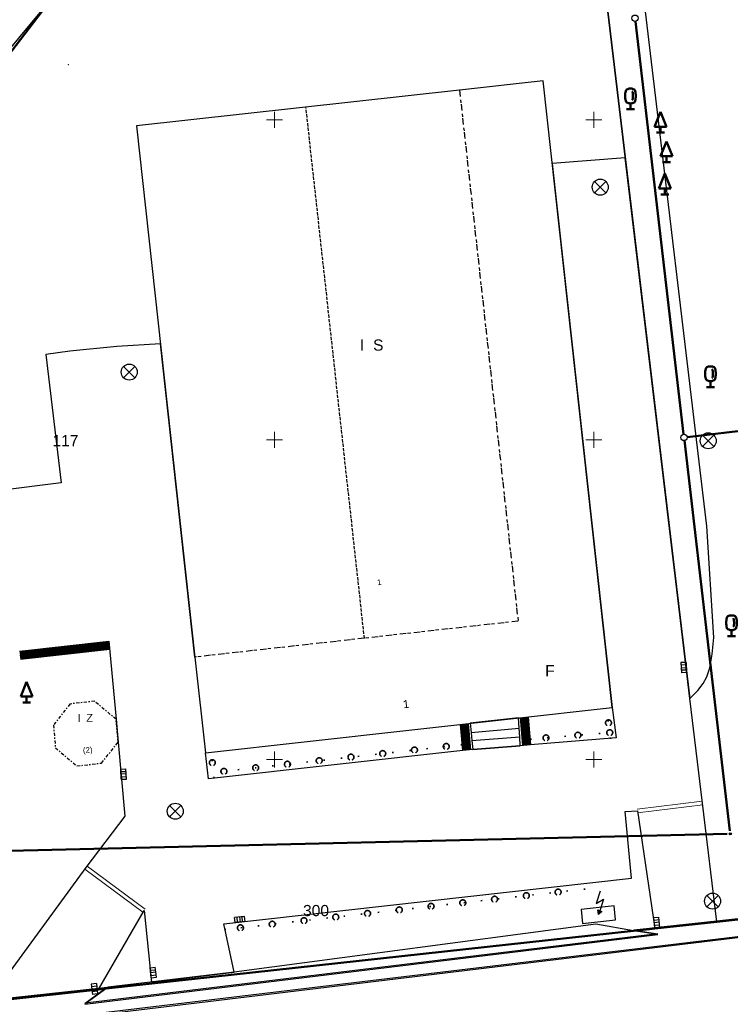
# Model space of a CAD drawing. Header units: metres. Extents: x 32377355 to 32378041, y 5707167 to 5708004.
# Tile 57 of 80: x 32377930 to 32377986, y 5707331 to 5707408. Entities that reach past the tile are written whole.
import ezdxf

# ---------------------------------------------------------------- set-up
doc = ezdxf.new("R2010")
doc.units = ezdxf.units.M
doc.header["$LTSCALE"] = 0.25
for name, pattern in [('LF1600.2005', [5, 2, -1, 1, 0, 0, -1]), ('LF1600.2006', [2, 1, 0, 0, -1]), ('LF1600.2190', [10, 0, -5, 0, -5]), ('LF1600.2242', [2, 1, -0.5, 0, -0.5])]:
    doc.linetypes.add(name, pattern=pattern)
doc.layers.get('0').update_dxf_attribs({"color": 1, "linetype": 'CONTINUOUS'})
for name, color, linetype, lineweight in [('Bauwerke_ Einrichtungen_ Siedlungsf.', 201, 'CONTINUOUS', 25), ('Bauwerke_ Einrichtungen_ Verkehr', 40, 'CONTINUOUS', 25), ('Besondere Vegetationsmerkmale', 91, 'CONTINUOUS', 25), ('Ebene 71', 71, 'CONTINUOUS', 0), ('Flurstücke_ Grenzpunkte', 51, 'CONTINUOUS', 25), ('Gebäude', 9, 'CONTINUOUS', 25), ('Reliefformen', 32, 'CONTINUOUS', 25), ('TN_ Siedlung', 211, 'CONTINUOUS', 25), ('Vermessungspunkte', 211, 'CONTINUOUS', 25)]:
    doc.layers.add(name, color=color, linetype=linetype, lineweight=lineweight)
doc.styles.add('K 10 700 - Arial_ kursiv_ 10 pt_ Flurstücksnummer', font='Arial.ttf')
doc.styles.add('N 7 380 - Arial_ normal_ 7 pt', font='Arial.ttf')
doc.styles.add('N 7 380 - Arial_ normal_ 7 pt_ Hausnummer', font='Arial.ttf')

# ---------------------------------------------------------------- blocks, each defined once
blk = doc.blocks.new('Gebüsch_ Hecke_ Knick')
at = {"color": 0, "lineweight": -2}
for p, q in [((-0.499675, 0.01785), (-0.49601, 0.06282)), ((-0.49927, -0.02727), (-0.499675, 0.01785)), ((-0.49601, 0.06282), (-0.488305, 0.107275)), ((-0.488305, 0.107275), (-0.476625, 0.15086)), ((-0.476625, 0.15086), (-0.46106, 0.19321)), ((-0.46106, 0.19321), (-0.441745, 0.23399)), ((-0.441745, 0.23399), (-0.41883, 0.272855)), ((-0.41883, 0.272855), (-0.392505, 0.3095)), ((-0.392505, 0.3095), (-0.362985, 0.343625)), ((-0.362985, 0.343625), (-0.33051, 0.37495)), ((-0.33051, 0.37495), (-0.29534, 0.403215)), ((-0.29534, 0.403215), (-0.257765, 0.428195)), ((-0.257765, 0.428195), (-0.218095, 0.44969)), ((-0.218095, 0.44969), (-0.176645, 0.46752)), ((-0.176645, 0.46752), (-0.13376, 0.48154)), ((-0.13376, 0.48154), (-0.08978, 0.491635)), ((-0.08978, 0.491635), (-0.045075, 0.497725)), ((-0.045075, 0.497725), (0, 0.49976)), ((0, 0.49976), (0.045075, 0.497725)), ((0.045075, 0.497725), (0.08978, 0.491635)), ((0.08978, 0.491635), (0.13376, 0.48154)), ((0.13376, 0.48154), (0.176645, 0.46752)), ((0.176645, 0.46752), (0.218095, 0.44969)), ((0.218095, 0.44969), (0.257765, 0.428195)), ((0.257765, 0.428195), (0.29534, 0.403215)), ((0.29534, 0.403215), (0.33051, 0.37495)), ((0.33051, 0.37495), (0.362985, 0.343625)), ((0.362985, 0.343625), (0.392505, 0.3095)), ((0.392505, 0.3095), (0.41883, 0.272855)), ((0.41883, 0.272855), (0.441745, 0.23399)), ((0.441745, 0.23399), (0.46106, 0.19321)), ((0.46106, 0.19321), (0.476625, 0.15086)), ((0.476625, 0.15086), (0.488305, 0.107275)), ((0.488305, 0.107275), (0.49601, 0.06282)), ((0.49601, 0.06282), (0.499675, 0.01785)), ((0.499675, 0.01785), (0.49927, -0.02727)), ((-0.4948, -0.07217), (-0.49927, -0.02727)), ((-0.4863, -0.11648), (-0.4948, -0.07217)), ((-0.47384, -0.15985), (-0.4863, -0.11648)), ((-0.45752, -0.201915), (-0.47384, -0.15985)), ((-0.43748, -0.24234), (-0.45752, -0.201915)), ((-0.41387, -0.28079), (-0.43748, -0.24234)), ((-0.386895, -0.31696), (-0.41387, -0.28079)), ((-0.35677, -0.350545), (-0.386895, -0.31696)), ((-0.323735, -0.381285), (-0.35677, -0.350545)), ((-0.288065, -0.408915), (-0.323735, -0.381285)), ((-0.25005, -0.43322), (-0.288065, -0.408915)), ((-0.21, -0.454), (-0.25005, -0.43322)), ((0.25005, -0.43322), (0.21, -0.454)), ((0.288065, -0.408915), (0.25005, -0.43322)), ((0.323735, -0.381285), (0.288065, -0.408915)), ((0.35677, -0.350545), (0.323735, -0.381285)), ((0.386895, -0.31696), (0.35677, -0.350545)), ((0.41387, -0.28079), (0.386895, -0.31696)), ((0.43748, -0.24234), (0.41387, -0.28079)), ((0.45752, -0.201915), (0.43748, -0.24234)), ((0.47384, -0.15985), (0.45752, -0.201915)), ((0.4863, -0.11648), (0.47384, -0.15985)), ((0.4948, -0.07217), (0.4863, -0.11648)), ((0.49927, -0.02727), (0.4948, -0.07217))]:
    blk.add_line(p, q, dxfattribs=at)
blk = doc.blocks.new('Straßensinkkasten (NW)', base_point=(0, 0.25))
at = {"color": 0, "lineweight": -2}
for p, q in [((-0.5, 0.25), (0.5, 0.25)), ((-0.5, 0.25), (-0.5, -0.25)), ((-0.25, 0.25), (-0.25, -0.25)), ((0, -0.25), (0, 0.25)), ((0.25, 0.25), (0.25, -0.25)), ((0.5, 0.25), (0.5, -0.25)), ((-0.5, -0.25), (0.5, -0.25))]:
    blk.add_line(p, q, dxfattribs=at)
blk = doc.blocks.new('Einsteigeschacht')
at = {"color": 0, "lineweight": -2}
for p, q in [((-0.353585, 0.353585), (0.353585, -0.353585)), ((0.353585, 0.353585), (-0.353585, -0.353585))]:
    blk.add_line(p, q, dxfattribs=at)
blk.add_circle((0, 0), 0.5, dxfattribs=at)
blk = doc.blocks.new('Umformer (Gebäude und Bauwerk)', base_point=(-0.0705, -0.417))
at = {"lineweight": -2}
blk.add_hatch(color=0, dxfattribs=at).paths.add_polyline_path([(-0.0705, -0.417), (-0.0845, -0.2335), (0.0665, -0.2945)], flags=0)
at = {"color": 0, "lineweight": -2}
for p, q in [((0, 0.5), (-0.1595, 0.011)), ((-0.1595, 0.011), (0.132, 0.187)), ((0.132, 0.187), (-0.0165, -0.268)), ((-0.0845, -0.2335), (0.0665, -0.2945)), ((-0.0705, -0.417), (-0.0845, -0.2335)), ((0.0665, -0.2945), (-0.0705, -0.417))]:
    blk.add_line(p, q, dxfattribs=at)
blk = doc.blocks.new('Nadelbaum', base_point=(0, -0.5))
at = {"color": 0, "lineweight": -2}
for p, q in [((-0.2857, -0.2143), (0, 0.5)), ((0, 0.5), (0.2857, -0.2143)), ((0, -0.2143), (-0.2857, -0.2143)), ((0, -0.5), (0, -0.2143)), ((0.2857, -0.2143), (0, -0.2143)), ((-0.1905, -0.5), (0, -0.5)), ((0, -0.5), (0.1905, -0.5))]:
    blk.add_line(p, q, dxfattribs=at)
blk = doc.blocks.new('Laubbaum', base_point=(0, -0.5))
at = {"color": 0, "lineweight": -2}
for p, q in [((-0.13513, 0.47336), (-0.097725, 0.4863)), ((-0.097725, 0.4863), (-0.05912, 0.495015)), ((-0.05912, 0.495015), (-0.01979, 0.4994)), ((-0.01979, 0.4994), (0.01979, 0.4994)), ((0.01979, 0.4994), (0.05912, 0.495015)), ((0.05912, 0.495015), (0.097725, 0.4863)), ((0.097725, 0.4863), (0.13513, 0.47336)), ((-0.25755, 0.14275), (-0.255405, 0.20252)), ((-0.255405, 0.08298), (-0.25755, 0.14275)), ((-0.255405, 0.20252), (-0.248985, 0.261985)), ((-0.248985, 0.023515), (-0.255405, 0.08298)), ((-0.248985, 0.261985), (-0.23832, 0.32084)), ((-0.23832, -0.03534), (-0.248985, 0.023515)), ((-0.23832, 0.32084), (-0.223465, 0.378775)), ((-0.223465, 0.378775), (-0.2045, 0.4355)), ((-0.2045, 0.4355), (-0.170865, 0.45636)), ((-0.170865, 0.45636), (-0.13513, 0.47336)), ((0.072, 0.3585), (0.09129, 0.335215)), ((0.09129, 0.335215), (0.105485, 0.308515)), ((0.114, 0), (0.104515, -0.021505)), ((0.105485, 0.308515), (0.114, 0.2795)), ((0.114, 0.2795), (0.118245, 0.13975)), ((0.118245, 0.13975), (0.114, 0)), ((0.13513, 0.47336), (0.170865, 0.45636)), ((0.170865, 0.45636), (0.2045, 0.4355)), ((0.2045, 0.4355), (0.223465, 0.378775)), ((0.223465, 0.378775), (0.23832, 0.32084)), ((0.23832, 0.32084), (0.248985, 0.261985)), ((0.248985, 0.023515), (0.23832, -0.03534)), ((0.248985, 0.261985), (0.255405, 0.20252)), ((0.255405, 0.08298), (0.248985, 0.023515)), ((0.255405, 0.20252), (0.25755, 0.14275)), ((0.25755, 0.14275), (0.255405, 0.08298)), ((-0.223465, -0.093275), (-0.23832, -0.03534)), ((-0.2045, -0.15), (-0.223465, -0.093275)), ((-0.17082, -0.170725), (-0.2045, -0.15)), ((-0.135065, -0.187615), (-0.17082, -0.170725)), ((-0.097665, -0.200465), (-0.135065, -0.187615)), ((-0.05908, -0.20912), (-0.097665, -0.200465)), ((-0.019775, -0.213475), (-0.05908, -0.20912)), ((0.019775, -0.213475), (-0.019775, -0.213475)), ((0, -0.2205), (0, -0.5)), ((0.05908, -0.20912), (0.019775, -0.213475)), ((0.097665, -0.200465), (0.05908, -0.20912)), ((0.09082, -0.04061), (0.0735, -0.0565)), ((0.104515, -0.021505), (0.09082, -0.04061)), ((0.135065, -0.187615), (0.097665, -0.200465)), ((0.17082, -0.170725), (0.135065, -0.187615)), ((0.2045, -0.15), (0.17082, -0.170725)), ((0.223465, -0.093275), (0.2045, -0.15)), ((0.23832, -0.03534), (0.223465, -0.093275)), ((0.1905, -0.5), (-0.1905, -0.5))]:
    blk.add_line(p, q, dxfattribs=at)
blk = doc.blocks.new('Grenzpunkt mit Abmarkung')
at = {"color": 0, "lineweight": -2}
blk.add_circle((0, 0), 0.5, dxfattribs=at)
blk = doc.blocks.new('Grenzpunkt_ Abm. nach Quellenlage n. zu spezifizieren')
at = {"lineweight": -2}
blk.add_hatch(color=0, dxfattribs=at).paths.add_polyline_path([(0, 0.165, -1), (0, -0.165, -1)], flags=0)
at = {"color": 0, "lineweight": -2}
blk.add_circle((0, 0), 0.165, dxfattribs=at)

msp = doc.modelspace()

# ---------------------------------------------------------------- linework, layer by layer
at = {"layer": 'Bauwerke_ Einrichtungen_ Siedlungsf.', "color": 7, "linetype": 'Continuous', "lineweight": 25}
for p, q in [((32377930.077723, 5707358.481003), (32377937.061723, 5707359.245002)), ((32377930.145688, 5707357.859709), (32377937.129688, 5707358.623709)), ((32377964.736722, 5707350.715002), (32377964.559723, 5707352.752002)), ((32377965.359376, 5707350.769106), (32377965.182376, 5707352.806106)), ((32377969.106723, 5707353.257002), (32377965.306722, 5707352.835002)), ((32377965.306722, 5707352.835002), (32377965.383723, 5707352.115002)), ((32377969.153723, 5707352.455002), (32377969.106723, 5707353.257002)), ((32377969.225053, 5707353.285079), (32377969.415053, 5707351.091079)), ((32377969.847723, 5707353.339003), (32377970.037723, 5707351.145003)), ((32377965.383723, 5707352.115002), (32377969.153723, 5707352.455002)), ((32377965.383723, 5707352.115002), (32377965.452723, 5707351.482002)), ((32377969.192722, 5707351.790002), (32377969.153723, 5707352.455002)), ((32377965.452723, 5707351.482002), (32377969.192722, 5707351.790002)), ((32377965.452723, 5707351.482002), (32377965.527723, 5707350.781003)), ((32377969.234723, 5707351.082003), (32377969.192722, 5707351.790002)), ((32377965.527723, 5707350.781003), (32377969.234723, 5707351.082003)), ((32377976.570723, 5707338.574002), (32377973.986722, 5707338.284002)), ((32377973.986722, 5707338.284002), (32377974.109723, 5707337.191003)), ((32377976.693723, 5707337.481003), (32377976.570723, 5707338.574002)), ((32377974.109723, 5707337.191003), (32377976.693723, 5707337.481003))]:
    msp.add_line(p, q, dxfattribs=at)
at = {"layer": 'Bauwerke_ Einrichtungen_ Siedlungsf.', "color": 254, "linetype": 'Continuous', "lineweight": 35, "true_color": 0xe6e6e6}
for p, q in [((32377930.084519, 5707358.418873), (32377937.068519, 5707359.182873)), ((32377964.798988, 5707350.720413), (32377964.621988, 5707352.757413)), ((32377969.785456, 5707353.33361), (32377969.975456, 5707351.13961))]:
    msp.add_line(p, q, dxfattribs=at)
at = {"layer": 'Bauwerke_ Einrichtungen_ Siedlungsf.', "color": 254, "linetype": 'Continuous', "lineweight": 50, "true_color": 0xe6e6e6}
for p, q in [((32377930.095393, 5707358.319466), (32377937.079393, 5707359.083466)), ((32377964.898612, 5707350.72907), (32377964.721612, 5707352.76607)), ((32377969.685828, 5707353.324983), (32377969.875828, 5707351.130983))]:
    msp.add_line(p, q, dxfattribs=at)
at = {"layer": 'Bauwerke_ Einrichtungen_ Siedlungsf.', "color": 254, "linetype": 'Continuous', "lineweight": 100, "true_color": 0xe6e6e6}
for p, q in [((32377930.107627, 5707358.207633), (32377937.091627, 5707358.971633)), ((32377930.129376, 5707358.008819), (32377937.113376, 5707358.772819)), ((32377965.01069, 5707350.738808), (32377964.83369, 5707352.775808)), ((32377965.209939, 5707350.756121), (32377965.032939, 5707352.793121)), ((32377969.374494, 5707353.298021), (32377969.564494, 5707351.104021)), ((32377969.573748, 5707353.315276), (32377969.763748, 5707351.121276))]:
    msp.add_line(p, q, dxfattribs=at)
at = {"layer": 'Bauwerke_ Einrichtungen_ Siedlungsf.', "color": 7, "linetype": 'Continuous', "lineweight": 18}
for p, q in [((32377978.379557, 5707346.129898), (32377983.469557, 5707346.750898)), ((32377978.415888, 5707345.832107), (32377983.505888, 5707346.453107)), ((32377935.175438, 5707341.439469), (32377939.715438, 5707338.076469)), ((32377935.354007, 5707341.680536), (32377939.894007, 5707338.317536))]:
    msp.add_line(p, q, dxfattribs=at)
at = {"layer": 'Bauwerke_ Einrichtungen_ Verkehr', "color": 37, "linetype": 'Continuous', "lineweight": 25, "true_color": 0x805c3b}
for p, q in [((32377930.779723, 5707407.301002), (32377931.809723, 5707408.557002)), ((32377925.648722, 5707401.227002), (32377930.779723, 5707407.301002)), ((32377977.444722, 5707397.042003), (32377971.731723, 5707396.597002)), ((32377971.731723, 5707396.597002), (32377976.427723, 5707354.069002)), ((32377982.504723, 5707354.787003), (32377977.444722, 5707397.042003)), ((32377934.015723, 5707381.923003), (32377932.127723, 5707381.649002)), ((32377937.692722, 5707382.277002), (32377934.015723, 5707381.923003)), ((32377941.084723, 5707382.505002), (32377937.692722, 5707382.277002)), ((32377943.786722, 5707358.014003), (32377941.084723, 5707382.505002)), ((32377932.127723, 5707381.649002), (32377933.323723, 5707371.631002)), ((32377933.323723, 5707371.631002), (32377928.521722, 5707371.039002)), ((32377937.061723, 5707359.245002), (32377937.618723, 5707353.149002)), ((32377983.487723, 5707346.602002), (32377982.504723, 5707354.787003)), ((32377976.427723, 5707354.069002), (32377976.746723, 5707351.693002)), ((32377937.618723, 5707353.149002), (32377937.781723, 5707351.368002)), ((32377937.781723, 5707351.368002), (32377938.313723, 5707345.578002)), ((32377970.037723, 5707351.145003), (32377969.234723, 5707351.082003)), ((32377976.746723, 5707351.693002), (32377970.037723, 5707351.145003)), ((32377944.838723, 5707348.490002), (32377944.611722, 5707350.538003)), ((32377964.736722, 5707350.715002), (32377944.838723, 5707348.490002)), ((32377965.527723, 5707350.781003), (32377964.736722, 5707350.715002)), ((32377969.234723, 5707351.082003), (32377965.527723, 5707350.781003)), ((32377984.613722, 5707337.330002), (32377983.487723, 5707346.602002)), ((32377977.435723, 5707345.943002), (32377978.397723, 5707345.981003)), ((32377977.937723, 5707340.740002), (32377977.435723, 5707345.943002)), ((32377978.397723, 5707345.981003), (32377979.759723, 5707336.799003)), ((32377938.313723, 5707345.578002), (32377935.264722, 5707341.560003)), ((32377935.264722, 5707341.560003), (32377927.581723, 5707331.085002)), ((32377946.056722, 5707337.159002), (32377977.937723, 5707340.740002)), ((32377936.240722, 5707332.034002), (32377939.804722, 5707338.197003)), ((32377939.804722, 5707338.197003), (32377940.402723, 5707332.612002)), ((32377979.759723, 5707336.799003), (32377984.613722, 5707337.330002)), ((32377984.607723, 5707337.377002), (32377979.766723, 5707336.849003)), ((32377984.620723, 5707337.378003), (32377984.607723, 5707337.377002)), ((32377986.496723, 5707337.582003), (32377984.620723, 5707337.378003)), ((32377946.854722, 5707333.374002), (32377946.056722, 5707337.159002)), ((32377979.345723, 5707336.803002), (32377978.103723, 5707336.668003)), ((32377978.103723, 5707336.668003), (32377979.989723, 5707336.367003)), ((32377979.752723, 5707336.847002), (32377979.345723, 5707336.803002)), ((32377979.766723, 5707336.849003), (32377979.752723, 5707336.847002)), ((32377979.989723, 5707336.367003), (32377935.190722, 5707330.962002)), ((32377940.402723, 5707332.612002), (32377946.854722, 5707333.374002)), ((32377927.581723, 5707331.085002), (32377936.240722, 5707332.034002)), ((32377936.251722, 5707332.111003), (32377927.646722, 5707331.174003)), ((32377935.190722, 5707330.962002), (32377936.866723, 5707332.178002)), ((32377936.287723, 5707332.115002), (32377936.251722, 5707332.111003)), ((32377936.866723, 5707332.178002), (32377936.287723, 5707332.115002))]:
    msp.add_line(p, q, dxfattribs=at)
at = {"layer": 'Bauwerke_ Einrichtungen_ Verkehr', "color": 253, "linetype": 'Continuous', "lineweight": 25, "true_color": 0xb2b2b2}
for p, q in [((32377931.628723, 5707329.514003), (32377986.667723, 5707336.149002)), ((32377986.674723, 5707336.196003), (32377931.640723, 5707329.595002))]:
    msp.add_line(p, q, dxfattribs=at)
at = {"layer": 'Besondere Vegetationsmerkmale', "color": 116, "linetype": 'LF1600.2190', "lineweight": 35, "true_color": 0x008230}
for p, q in [((32377976.300724, 5707351.633123), (32377975.981724, 5707354.009123)), ((32377970.001088, 5707351.593509), (32377976.710088, 5707352.141509)), ((32377964.686715, 5707351.162215), (32377944.788715, 5707348.937215)), ((32377945.285983, 5707348.539577), (32377945.058983, 5707350.587577)), ((32377947.371952, 5707336.853815), (32377974.436952, 5707339.893815)), ((32377946.106921, 5707336.711811), (32377947.371921, 5707336.853811))]:
    msp.add_line(p, q, dxfattribs=at)
at = {"layer": 'Ebene 71', "color": 7, "linetype": 'Continuous', "lineweight": 9}
for p, q in [((32377949.999722, 5707399.372003), (32377949.999722, 5707400.622003)), ((32377974.999722, 5707399.372003), (32377974.999722, 5707400.622003)), ((32377949.374722, 5707399.997003), (32377950.624722, 5707399.997003)), ((32377974.374722, 5707399.997003), (32377975.624722, 5707399.997003)), ((32377949.374722, 5707374.997003), (32377950.624722, 5707374.997003)), ((32377949.999722, 5707374.372003), (32377949.999722, 5707375.622003)), ((32377974.374722, 5707374.997003), (32377975.624722, 5707374.997003)), ((32377974.999722, 5707374.372003), (32377974.999722, 5707375.622003)), ((32377949.999722, 5707349.372003), (32377949.999722, 5707350.622003)), ((32377974.999722, 5707349.372003), (32377974.999722, 5707350.622003)), ((32377949.374722, 5707349.997003), (32377950.624722, 5707349.997003)), ((32377974.374722, 5707349.997003), (32377975.624722, 5707349.997003))]:
    msp.add_line(p, q, dxfattribs=at)
at = {"layer": 'Flurstücke_ Grenzpunkte', "color": 7, "linetype": 'Continuous', "lineweight": 50}
for p, q in [((32377926.15988, 5707401.094365), (32377934.671563, 5707412.19064)), ((32377978.23973, 5707407.69669), (32377982.009713, 5707375.426312)), ((32377982.287043, 5707375.206935), (32378010.685612, 5707378.515935)), ((32377982.067755, 5707374.929693), (32377984.144723, 5707357.167003)), ((32377984.144723, 5707357.167003), (32377985.632683, 5707344.44331)), ((32377985.41179, 5707344.189115), (32377924.909653, 5707342.76389)), ((32377984.613722, 5707337.330002), (32377979.759723, 5707336.799003)), ((32377986.2422, 5707337.50786), (32377984.613722, 5707337.330002)), ((32377978.095723, 5707336.617003), (32377936.854722, 5707332.102002)), ((32377979.338723, 5707336.753003), (32377978.095723, 5707336.617003)), ((32377979.759723, 5707336.799003), (32377979.338723, 5707336.753003)), ((32377936.240722, 5707332.034002), (32377927.581723, 5707331.085002)), ((32377936.854722, 5707332.102002), (32377936.240722, 5707332.034002))]:
    msp.add_line(p, q, dxfattribs=at)
at = {"layer": 'Gebäude', "color": 7, "linetype": 'Continuous', "lineweight": 25}
for p, q in [((32377971.019723, 5707403.043003), (32377964.482723, 5707402.318002)), ((32377976.427723, 5707354.069002), (32377971.019723, 5707403.043003)), ((32377964.482723, 5707402.318002), (32377939.209723, 5707399.524002)), ((32377939.209723, 5707399.524002), (32377943.786722, 5707358.014003)), ((32377943.786722, 5707358.014003), (32377944.611722, 5707350.538003)), ((32377944.611722, 5707350.538003), (32377976.427723, 5707354.069002))]:
    msp.add_line(p, q, dxfattribs=at)
at = {"layer": 'Gebäude', "color": 7, "linetype": 'LF1600.2005', "lineweight": 25}
for p, q in [((32377964.482723, 5707402.318002), (32377969.064723, 5707360.819002)), ((32377969.064723, 5707360.819002), (32377943.786722, 5707358.014003))]:
    msp.add_line(p, q, dxfattribs=at)
at = {"layer": 'Gebäude', "color": 7, "linetype": 'LF1600.2006', "lineweight": 25}
msp.add_line((32377957.046723, 5707359.485003), (32377952.470723, 5707400.990002), dxfattribs=at)
at = {"layer": 'Gebäude', "color": 7, "linetype": 'LF1600.2242', "lineweight": 25}
for p, q in [((32377934.015723, 5707354.343003), (32377932.716722, 5707352.696003)), ((32377935.940722, 5707354.559003), (32377934.015723, 5707354.343003)), ((32377937.618723, 5707353.149002), (32377935.940722, 5707354.559003)), ((32377932.716722, 5707352.696003), (32377932.879723, 5707350.916002)), ((32377937.781723, 5707351.368002), (32377937.618723, 5707353.149002)), ((32377936.482723, 5707349.722002), (32377937.781723, 5707351.368002)), ((32377932.879723, 5707350.916002), (32377934.557723, 5707349.504002)), ((32377934.557723, 5707349.504002), (32377936.482723, 5707349.722002))]:
    msp.add_line(p, q, dxfattribs=at)
at = {"layer": 'Reliefformen', "color": 37, "linetype": 'Continuous', "lineweight": 25, "true_color": 0x805c3b}
for p, q in [((32377983.825723, 5707368.238002), (32377977.839722, 5707418.521002)), ((32377975.546723, 5707412.894002), (32377982.504723, 5707354.787003)), ((32377982.504723, 5707354.787003), (32377975.546723, 5707412.894002)), ((32377984.369723, 5707359.545002), (32377983.825723, 5707368.238002)), ((32377984.245723, 5707358.227002), (32377984.369723, 5707359.545002)), ((32377984.150722, 5707357.622003), (32377984.245723, 5707358.227002)), ((32377984.048723, 5707357.169002), (32377984.150722, 5707357.622003)), ((32377983.817722, 5707356.478002), (32377984.048723, 5707357.169002)), ((32377983.126722, 5707355.403002), (32377983.544723, 5707355.948002)), ((32377983.544723, 5707355.948002), (32377983.817722, 5707356.478002)), ((32377982.504723, 5707354.787003), (32377983.126722, 5707355.403002)), ((32377975.144723, 5707337.144002), (32377946.854722, 5707333.374002)), ((32377978.095723, 5707336.617003), (32377975.144723, 5707337.144002)), ((32377979.981723, 5707336.317002), (32377978.095723, 5707336.617003)), ((32377935.178723, 5707330.884003), (32377979.981723, 5707336.317002)), ((32377935.178723, 5707330.884003), (32377979.981723, 5707336.317002)), ((32377946.854722, 5707333.374002), (32377937.005723, 5707332.211002)), ((32377937.005723, 5707332.211002), (32377935.178723, 5707330.884003))]:
    msp.add_line(p, q, dxfattribs=at)
at = {"layer": 'TN_ Siedlung', "color": 253, "linetype": 'Continuous', "lineweight": 25, "true_color": 0xb2b2b2}
for p, q in [((32377934.671563, 5707412.19064), (32377926.15988, 5707401.094365)), ((32377982.009713, 5707375.426312), (32377978.23973, 5707407.69669)), ((32378010.685612, 5707378.515935), (32377982.287043, 5707375.206935)), ((32377984.144723, 5707357.167003), (32377982.067755, 5707374.929693)), ((32377985.632683, 5707344.44331), (32377984.144723, 5707357.167003)), ((32377979.759723, 5707336.799003), (32377984.613722, 5707337.330002)), ((32377984.613722, 5707337.330002), (32377986.2422, 5707337.50786)), ((32377936.854722, 5707332.102002), (32377978.095723, 5707336.617003)), ((32377978.095723, 5707336.617003), (32377979.338723, 5707336.753003)), ((32377979.338723, 5707336.753003), (32377979.759723, 5707336.799003)), ((32377927.581723, 5707331.085002), (32377936.240722, 5707332.034002)), ((32377936.240722, 5707332.034002), (32377936.854722, 5707332.102002))]:
    msp.add_line(p, q, dxfattribs=at)
at = {"layer": 'Vermessungspunkte', "color": 7, "lineweight": 18}
msp.add_point((32377933.896722, 5707404.315003), dxfattribs=at)

# ---------------------------------------------------------------- block references
at = {"layer": 'Bauwerke_ Einrichtungen_ Siedlungsf.', "color": 7, "lineweight": 25}
for name, p, xscale, yscale, zscale in [('Einsteigeschacht', (32377975.490722, 5707394.741003), 1.25, 1.25, 1.25), ('Einsteigeschacht', (32377938.650722, 5707380.289002), 1.25, 1.25, 1.25), ('Einsteigeschacht', (32377983.936723, 5707374.914002), 1.25, 1.25, 1.25), ('Einsteigeschacht', (32377942.252723, 5707345.962002), 1.25, 1.25, 1.25), ('Umformer (Gebäude und Bauwerk)', (32377975.34023, 5707337.882625), 2, 2, 2), ('Einsteigeschacht', (32377984.273722, 5707338.936002), 1.25, 1.25, 1.25)]:
    msp.add_blockref(name, p, dxfattribs=dict(at, xscale=xscale, yscale=yscale, zscale=zscale))
at = {"layer": 'Bauwerke_ Einrichtungen_ Siedlungsf.', "color": 7, "lineweight": 25, "xscale": 0.8, "yscale": 0.8, "zscale": 0.8}
for p, rotation in [((32377982.217723, 5707357.193002), 272.35), ((32377938.011723, 5707348.859002), 92.236), ((32377947.321723, 5707337.301002), 186.03), ((32377979.714722, 5707337.247003), 96.087), ((32377940.325723, 5707333.331002), 96.897), ((32377936.128723, 5707332.097002), 277.246)]:
    msp.add_blockref('Straßensinkkasten (NW)', p, dxfattribs=dict(at, rotation=rotation))
at = {"layer": 'Besondere Vegetationsmerkmale', "color": 116, "lineweight": 50, "true_color": 0x008230, "xscale": 1.625, "yscale": 1.625, "zscale": 1.625}
for name, p in [('Laubbaum', (32377977.853723, 5707400.828002)), ('Nadelbaum', (32377980.202723, 5707399.004002)), ('Nadelbaum', (32377980.665723, 5707396.689002)), ('Nadelbaum', (32377980.532722, 5707394.175002)), ('Laubbaum', (32377984.108723, 5707379.112002)), ('Laubbaum', (32377985.758723, 5707359.647002)), ('Nadelbaum', (32377930.624722, 5707354.459002))]:
    msp.add_blockref(name, p, dxfattribs=at)
at = {"layer": 'Besondere Vegetationsmerkmale', "color": 116, "lineweight": 35, "true_color": 0x008230, "xscale": 0.465, "yscale": 0.465, "zscale": 0.465}
for p in [(32377976.134392, 5707352.872007), (32377971.246938, 5707351.69527), (32377973.73864, 5707351.898795), (32377976.23034, 5707352.102323), (32377963.444455, 5707351.023305), (32377955.99091, 5707350.189848), (32377958.475425, 5707350.467667), (32377960.95994, 5707350.745485), (32377945.1507, 5707349.76009), (32377948.537365, 5707349.35639), (32377951.02188, 5707349.634208), (32377953.506395, 5707349.912027), (32377946.052848, 5707349.07857), (32377969.708545, 5707339.36271), (32377972.192923, 5707339.64176), (32377964.73979, 5707338.804607), (32377967.224167, 5707339.083657), (32377957.286658, 5707337.967455), (32377959.771035, 5707338.246505), (32377962.255413, 5707338.525558), (32377949.833525, 5707337.130302), (32377952.317903, 5707337.409355), (32377954.80228, 5707337.688405), (32377947.349118, 5707336.85125)]:
    msp.add_blockref('Gebüsch_ Hecke_ Knick', p, dxfattribs=at)
at = {"layer": 'Flurstücke_ Grenzpunkte', "color": 7, "lineweight": 25, "xscale": 0.5, "yscale": 0.5, "zscale": 0.5}
for name, p in [('Grenzpunkt mit Abmarkung', (32377978.210723, 5707407.945002)), ('Grenzpunkt mit Abmarkung', (32377982.038723, 5707375.178002)), ('Grenzpunkt_ Abm. nach Quellenlage n. zu spezifizieren', (32377985.661722, 5707344.195002))]:
    msp.add_blockref(name, p, dxfattribs=at)

# ---------------------------------------------------------------- texts
at = {"layer": 'Flurstücke_ Grenzpunkte', "color": 7, "lineweight": 35, "char_height": 0.875, "attachment_point": 7, "line_spacing_factor": 0.69, "style": 'K 10 700 - Arial_ kursiv_ 10 pt_ Flurstücksnummer'}
for s, insert in [('117', (32377932.637848, 5707374.492003)), ('300', (32377952.239847, 5707337.749002))]:
    msp.add_mtext(s, dxfattribs=dict(at, insert=insert))
at = {"layer": 'Gebäude', "color": 7, "lineweight": 35, "attachment_point": 7, "line_spacing_factor": 0.69, "style": 'N 7 380 - Arial_ normal_ 7 pt'}
for s, insert, char_height in [('I', (32377956.69291, 5707381.961502), 0.875), ('S', (32377957.71941, 5707381.950502), 0.875), ('F', (32377971.17591, 5707356.509503), 0.875), ('I', (32377934.624543, 5707352.93569), 0.6175), ('Z', (32377935.288073, 5707352.95569), 0.6175)]:
    msp.add_mtext(s, dxfattribs=dict(at, insert=insert, char_height=char_height))
at = {"layer": 'Gebäude', "color": 7, "lineweight": 25, "attachment_point": 7, "line_spacing_factor": 0.69, "style": 'N 7 380 - Arial_ normal_ 7 pt_ Hausnummer'}
for s, insert, char_height, rotation in [('1', (32377958.052615, 5707363.62316), 0.4425, 6.33289642), ('1', (32377960.094755, 5707354.00822), 0.625, 6.3211973), ('(2)', (32377935.065738, 5707350.357692), 0.4425, 6.43517665)]:
    msp.add_mtext(s, dxfattribs=dict(at, insert=insert, char_height=char_height, rotation=rotation))

doc.saveas('drawing.dxf')
